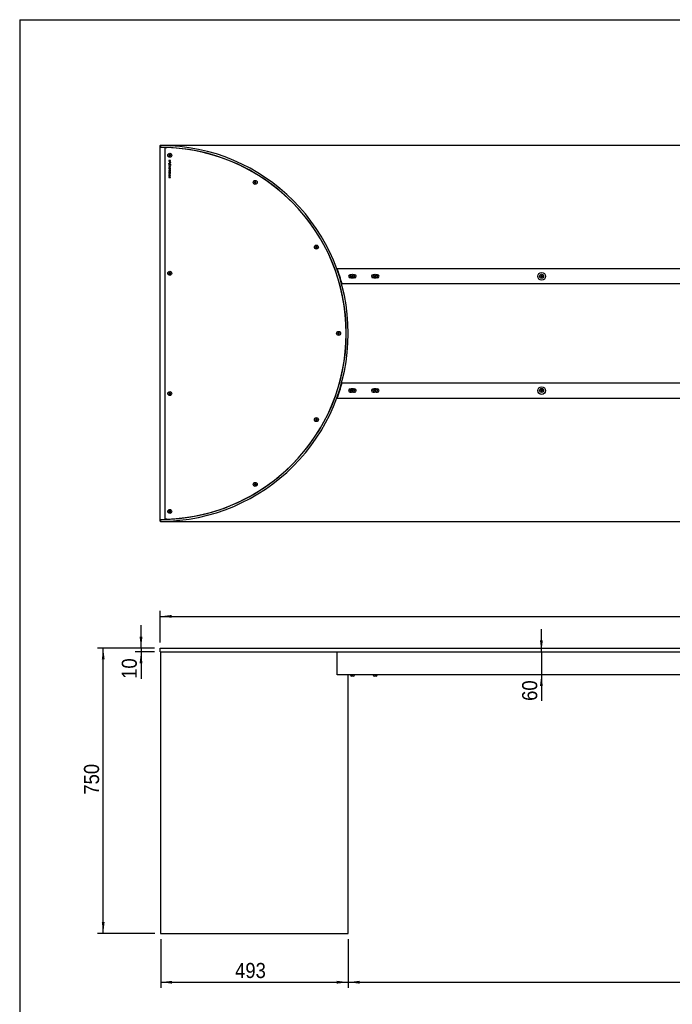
# Model space of a CAD drawing. Header units: millimetres. Extents: x 200 to 6350, y 207 to 4512.
# Tile 2 of 4: x 200 to 1915, y 1924 to 4512. Entities that reach past the tile are written whole.
import ezdxf

# ---------------------------------------------------------------- set-up
doc = ezdxf.new("R2010")
doc.units = ezdxf.units.MM
doc.header["$LTSCALE"] = 15
doc.linetypes.add('SLD-Solido', pattern=[0])
doc.layers.add('QUOTE', color=1, linetype='SLD-Solido')
doc.layers.add('SCHIZZI', color=9, linetype='Continuous')
doc.styles.add('SLDTEXTSTYLE0', font='GOTHIC.TTF', dxfattribs={"width": 0.913})
doc.dimstyles.new('SLDDIMSTYLE0', dxfattribs={"dimtxt": 39.6875, "dimasz": 30, "dimexe": 0, "dimexo": 0.0625, "dimgap": 9.921875, "dimtad": 1, "dimdec": 1, "dimrnd": 1e-09, "dimzin": 12, "dimdsep": 46, "dimtxsty": 'SLDTEXTSTYLE0', "dimsah": 1, "dimcen": 0.09, "dimadec": 0, "dimazin": 3, "dimtfac": 1, "dimtdec": 1, "dimtofl": 0, "dimtmove": 0, "dimatfit": 3, "dimfxl": 1, "dimfrac": 2, "dimtolj": 1, "dimtzin": 12, "dimarcsym": 0})
doc.dimstyles.new('SLDDIMSTYLE1', dxfattribs={"dimtxt": 39.6875, "dimasz": 30, "dimexe": 0, "dimexo": 0.0625, "dimgap": 9.921875, "dimtad": 1, "dimdec": 1, "dimrnd": 1e-09, "dimzin": 12, "dimdsep": 46, "dimtxsty": 'SLDTEXTSTYLE0', "dimsah": 1, "dimcen": 0.09, "dimadec": 0, "dimazin": 3, "dimtfac": 1, "dimtdec": 1, "dimtmove": 0, "dimatfit": 0, "dimfxl": 1, "dimfrac": 2, "dimtolj": 1, "dimtzin": 12, "dimarcsym": 0})

# ---------------------------------------------------------------- blocks, each defined once
blk = doc.blocks.new('_D')
at = {"layer": 'QUOTE', "transparency": 16777216}
for p, q in [((569.4, 2875), (569.4, 2958.3)), ((3569.4, 2875), (3569.4, 2958.3)), ((569.4, 2943.3), (3569.4, 2943.3))]:
    blk.add_line(p, q, dxfattribs=at)
for points in [[(569.4, 2943.3), (599.4, 2939.6), (599.4, 2947.1)], [(3569.4, 2943.3), (3539.4, 2947.1), (3539.4, 2939.6)]]:
    blk.add_solid(points, dxfattribs=at)
at = {"layer": 'QUOTE', "transparency": 16777216, "insert": (2006.5, 2994), "char_height": 39.69, "attachment_point": 1, "style": 'SLDTEXTSTYLE0'}
blk.add_mtext('3000', dxfattribs=at)
blk = doc.blocks.new('_D_1')
at = {"layer": 'QUOTE', "transparency": 16777216}
for p, q in [((570.4, 2095), (570.4, 1966.6)), ((1063.4, 2095), (1063.4, 1966.6)), ((570.4, 1981.6), (1063.4, 1981.6))]:
    blk.add_line(p, q, dxfattribs=at)
for points in [[(570.4, 1981.6), (600.4, 1977.8), (600.4, 1985.3)], [(1063.4, 1981.6), (1033.4, 1985.3), (1033.4, 1977.8)]]:
    blk.add_solid(points, dxfattribs=at)
at = {"layer": 'QUOTE', "transparency": 16777216, "insert": (766, 2032.3), "char_height": 39.69, "attachment_point": 1, "style": 'SLDTEXTSTYLE0'}
blk.add_mtext('493', dxfattribs=at)
blk = doc.blocks.new('_D_2')
at = {"layer": 'QUOTE', "transparency": 16777216}
for p, q in [((1063.4, 2095), (1063.4, 1966.6)), ((3075.4, 2095), (3075.4, 1966.6)), ((1063.4, 1981.6), (3075.4, 1981.6))]:
    blk.add_line(p, q, dxfattribs=at)
for points in [[(1063.4, 1981.6), (1093.4, 1977.8), (1093.4, 1985.3)], [(3075.4, 1981.6), (3045.4, 1985.3), (3045.4, 1977.8)]]:
    blk.add_solid(points, dxfattribs=at)
at = {"layer": 'QUOTE', "transparency": 16777216, "insert": (2006.4, 2032.3), "char_height": 39.69, "attachment_point": 1, "style": 'SLDTEXTSTYLE0'}
blk.add_mtext('2012', dxfattribs=at)
blk = doc.blocks.new('_D_4')
at = {"layer": 'QUOTE', "transparency": 16777216}
for p, q in [((1571.2, 2850), (1571.2, 2910)), ((1571.2, 2850), (1571.2, 2790)), ((1571.2, 2790), (1571.2, 2721.2))]:
    blk.add_line(p, q, dxfattribs=at)
for points in [[(1571.2, 2850), (1574.9, 2880), (1567.4, 2880)], [(1571.2, 2790), (1567.4, 2760), (1574.9, 2760)]]:
    blk.add_solid(points, dxfattribs=at)
at = {"layer": 'QUOTE', "transparency": 16777216, "insert": (1520.5, 2721.2), "char_height": 39.69, "attachment_point": 1, "rotation": 90, "style": 'SLDTEXTSTYLE0'}
blk.add_mtext('60', dxfattribs=at)
blk = doc.blocks.new('_D_5')
at = {"layer": 'QUOTE', "transparency": 16777216}
for p, q in [((518.7, 2860), (518.7, 2920)), ((554.4, 2860), (503.7, 2860)), ((554.4, 2850), (503.7, 2850)), ((518.7, 2860), (518.7, 2850)), ((518.7, 2850), (518.7, 2779.1))]:
    blk.add_line(p, q, dxfattribs=at)
for points in [[(518.7, 2860), (522.5, 2890), (515, 2890)], [(518.7, 2850), (515, 2820), (522.5, 2820)]]:
    blk.add_solid(points, dxfattribs=at)
at = {"layer": 'QUOTE', "transparency": 16777216, "insert": (468, 2779.1), "char_height": 39.69, "attachment_point": 1, "rotation": 90, "style": 'SLDTEXTSTYLE0'}
blk.add_mtext('10', dxfattribs=at)
blk = doc.blocks.new('_D_6')
at = {"layer": 'QUOTE', "transparency": 16777216}
for p, q in [((554.4, 2860), (404.4, 2860)), ((419.4, 2110), (419.4, 2860)), ((555.4, 2110), (404.4, 2110))]:
    blk.add_line(p, q, dxfattribs=at)
for points in [[(419.4, 2860), (415.6, 2830), (423.1, 2830)], [(419.4, 2110), (423.1, 2140), (415.6, 2140)]]:
    blk.add_solid(points, dxfattribs=at)
at = {"layer": 'QUOTE', "transparency": 16777216, "insert": (368.7, 2474.6), "char_height": 39.69, "attachment_point": 1, "rotation": 90, "style": 'SLDTEXTSTYLE0'}
blk.add_mtext('750', dxfattribs=at)

msp = doc.modelspace()

# ---------------------------------------------------------------- linework, layer by layer
for p, q in [((569.35, 3193.3), (569.35, 4181.3)), ((570.35, 4181.3), (570.34, 4176.3)), ((570.35, 4182.3), (3568.35, 4182.3)), ((581.35, 4175.95), (581.35, 3198.65)), ((596.5, 4142.17), (592.11, 4142.17)), ((592.11, 4142.17), (592.11, 4140.53)), ((592.22, 4154.7), (592.21, 4154.58)), ((592.21, 4154.58), (592.3, 4154.5)), ((592.52, 4156.74), (592.22, 4154.7)), ((592.3, 4154.5), (593.92, 4153.23)), ((592.54, 4156.86), (592.52, 4156.74)), ((592.65, 4156.91), (592.54, 4156.86)), ((594.57, 4157.67), (592.65, 4156.91)), ((593.92, 4153.23), (594.02, 4153.15)), ((594.02, 4153.15), (594.14, 4153.19)), ((594.14, 4153.19), (596.05, 4153.96)), ((594.68, 4157.72), (594.57, 4157.67)), ((594.78, 4157.64), (594.68, 4157.72)), ((596.4, 4156.37), (594.78, 4157.64)), ((596.05, 4153.96), (596.17, 4154.01)), ((596.17, 4154.01), (596.18, 4154.13)), ((596.18, 4154.13), (596.48, 4156.17)), ((596.5, 4156.29), (596.4, 4156.37)), ((596.48, 4156.17), (596.5, 4156.29)), ((596.5, 4140.53), (596.5, 4142.17)), ((592.44, 4133.11), (590.99, 4133.77)), ((590.99, 4133.77), (590.99, 4133.16)), ((590.99, 4133.16), (592.18, 4132.62)), ((596.53, 4126.78), (592.11, 4128.71)), ((592.11, 4128.71), (592.11, 4127.88)), ((592.11, 4127.88), (593.16, 4127.43)), ((592.11, 4124.11), (596.52, 4126.03)), ((593.16, 4125.4), (592.11, 4124.96)), ((592.11, 4124.96), (592.11, 4124.11)), ((595.75, 4116.66), (592.11, 4116.66)), ((592.11, 4116.66), (592.11, 4115.85)), ((592.11, 4115.85), (595.75, 4115.85)), ((592.76, 4122.85), (592.75, 4122.84)), ((593.34, 4122.36), (592.76, 4122.85)), ((592.81, 4130.02), (592.83, 4130.01)), ((592.83, 4130.01), (593.35, 4130.53)), ((592.85, 4141.37), (592.85, 4140.53)), ((595.76, 4141.37), (592.85, 4141.37)), ((592.88, 4132.3), (595.64, 4131.04)), ((593.16, 4127.43), (593.16, 4125.4)), ((593.2, 4132.77), (595.82, 4131.57)), ((593.3, 4120.24), (593.29, 4120.24)), ((593.33, 4122.35), (593.34, 4122.36)), ((593.35, 4130.53), (593.34, 4130.54)), ((593.37, 4119.43), (593.38, 4119.43)), ((595.54, 4126.42), (593.88, 4127.13)), ((593.88, 4127.13), (593.88, 4125.7)), ((593.88, 4125.7), (595.54, 4126.42)), ((596.47, 4137.12), (594.03, 4137.12)), ((594.03, 4137.12), (594.03, 4135.27)), ((594.03, 4135.27), (594.51, 4135.27)), ((594.29, 4139.04), (594.3, 4139.04)), ((594.3, 4134.04), (594.29, 4134.04)), ((594.3, 4138.19), (594.32, 4138.19)), ((594.32, 4133.19), (594.3, 4133.19)), ((594.51, 4135.27), (594.51, 4136.59)), ((594.51, 4136.59), (595.02, 4136.59)), ((595.02, 4136.59), (595.02, 4135.44)), ((595.02, 4135.44), (595.5, 4135.44)), ((595.28, 4122.67), (595.27, 4122.67)), ((595.3, 4130.58), (595.28, 4130.56)), ((595.28, 4130.56), (595.88, 4130.04)), ((595.34, 4121.86), (595.35, 4121.86)), ((595.4, 4120.01), (595.39, 4119.99)), ((595.39, 4119.99), (596, 4119.55)), ((595.5, 4135.44), (595.5, 4136.59)), ((595.5, 4136.59), (595.99, 4136.59)), ((596.5, 4118.04), (595.75, 4118.04)), ((595.75, 4118.04), (595.75, 4116.66)), ((595.75, 4115.85), (595.75, 4114.47)), ((595.76, 4140.53), (595.76, 4141.37)), ((595.88, 4130.04), (595.89, 4130.05)), ((595.99, 4136.59), (595.99, 4135.28)), ((595.99, 4135.28), (596.47, 4135.28)), ((596, 4119.55), (596.01, 4119.57)), ((596.36, 4130.71), (597.69, 4130.11)), ((596.47, 4135.28), (596.47, 4137.12)), ((596.5, 4114.47), (596.5, 4118.04)), ((596.52, 4126.03), (596.53, 4126.04)), ((597.69, 4130.72), (596.53, 4131.25)), ((596.53, 4126.04), (596.53, 4126.78)), ((597.69, 4130.11), (597.69, 4130.72)), ((596.5, 4112.77), (592.11, 4112.77)), ((592.11, 4112.77), (592.11, 4109.47)), ((592.11, 4109.47), (592.83, 4109.47)), ((596.5, 4107.67), (592.11, 4107.67)), ((592.11, 4107.67), (592.11, 4104.58)), ((592.11, 4104.58), (592.85, 4104.58)), ((596.5, 4102.89), (592.11, 4102.89)), ((592.11, 4102.89), (592.11, 4099.8)), ((592.11, 4099.8), (592.85, 4099.8)), ((592.11, 4098.07), (592.11, 4097.26)), ((596.5, 4098.07), (592.11, 4098.07)), ((592.11, 4097.26), (596.5, 4097.26)), ((592.83, 4109.47), (592.83, 4111.96)), ((592.83, 4111.96), (593.96, 4111.96)), ((592.85, 4104.58), (592.85, 4106.86)), ((592.85, 4106.86), (596.5, 4106.86)), ((592.85, 4099.8), (592.85, 4102.08)), ((592.85, 4102.08), (596.5, 4102.08)), ((593.96, 4111.96), (593.96, 4109.78)), ((593.96, 4109.78), (594.69, 4109.78)), ((594.69, 4109.78), (594.69, 4111.96)), ((594.69, 4111.96), (595.77, 4111.96)), ((595.75, 4114.47), (596.5, 4114.47)), ((595.77, 4111.96), (595.77, 4109.5)), ((595.77, 4109.5), (596.5, 4109.5)), ((596.5, 4109.5), (596.5, 4112.77)), ((596.5, 4106.86), (596.5, 4107.67)), ((596.5, 4102.08), (596.5, 4102.89)), ((596.5, 4097.26), (596.5, 4098.07)), ((817, 4085.38), (816.9, 4085.32)), ((816.9, 4085.32), (816.9, 4085.2)), ((816.9, 4085.2), (816.9, 4083.13)), ((816.9, 4083.13), (816.9, 4083.01)), ((816.9, 4083.01), (817, 4082.95)), ((818.79, 4086.41), (817, 4085.38)), ((817, 4082.95), (818.79, 4081.92)), ((818.89, 4086.48), (818.79, 4086.41)), ((818.79, 4081.92), (818.9, 4081.86)), ((819, 4086.41), (818.89, 4086.48)), ((818.9, 4081.86), (819, 4081.92)), ((820.79, 4085.38), (819, 4086.41)), ((819, 4081.92), (820.79, 4082.95)), ((820.9, 4085.32), (820.79, 4085.38)), ((820.79, 4082.95), (820.9, 4083.01)), ((820.9, 4085.2), (820.9, 4085.32)), ((820.9, 4083.14), (820.9, 4085.2)), ((820.9, 4083.01), (820.9, 4083.14)), ((977.51, 3914.57), (977.43, 3914.47)), ((977.43, 3914.47), (977.47, 3914.36)), ((977.47, 3914.36), (978.11, 3912.4)), ((978.89, 3916.1), (977.51, 3914.57)), ((978.11, 3912.4), (978.15, 3912.28)), ((978.15, 3912.28), (978.27, 3912.26)), ((978.27, 3912.26), (980.29, 3911.83)), ((978.97, 3916.2), (978.89, 3916.1)), ((979.09, 3916.17), (978.97, 3916.2)), ((981.11, 3915.75), (979.09, 3916.17)), ((980.29, 3911.83), (980.41, 3911.81)), ((980.41, 3911.81), (980.5, 3911.9)), ((980.5, 3911.9), (981.87, 3913.44)), ((981.23, 3915.73), (981.11, 3915.75)), ((981.27, 3915.61), (981.23, 3915.73)), ((981.91, 3913.65), (981.27, 3915.61)), ((981.87, 3913.44), (981.95, 3913.53)), ((981.95, 3913.53), (981.91, 3913.65)), ((3104.35, 3857.3), (1034.35, 3857.3)), ((592.22, 3844.7), (592.21, 3844.58)), ((592.21, 3844.58), (592.3, 3844.5)), ((592.52, 3846.74), (592.22, 3844.7)), ((592.3, 3844.5), (593.92, 3843.23)), ((592.54, 3846.86), (592.52, 3846.74)), ((592.65, 3846.91), (592.54, 3846.86)), ((594.57, 3847.67), (592.65, 3846.91)), ((593.92, 3843.23), (594.02, 3843.15)), ((594.02, 3843.15), (594.14, 3843.19)), ((594.14, 3843.19), (596.05, 3843.96)), ((594.68, 3847.72), (594.57, 3847.67)), ((594.78, 3847.64), (594.68, 3847.72)), ((596.4, 3846.37), (594.78, 3847.64)), ((596.05, 3843.96), (596.17, 3844.01)), ((596.17, 3844.01), (596.18, 3844.13)), ((596.18, 3844.13), (596.48, 3846.17)), ((596.5, 3846.29), (596.4, 3846.37)), ((596.48, 3846.17), (596.5, 3846.29)), ((1035.96, 3849.5), (1035.96, 3853.5)), ((1071.27, 3841.55), (1068.6, 3841.55)), ((1071.27, 3833.05), (1068.6, 3833.05)), ((1072.23, 3836.55), (1072.21, 3836.43)), ((1072.21, 3836.43), (1072.31, 3836.36)), ((1072.51, 3838.6), (1072.23, 3836.55)), ((1072.31, 3836.36), (1073.94, 3835.09)), ((1072.53, 3838.72), (1072.51, 3838.6)), ((1072.64, 3838.77), (1072.53, 3838.72)), ((1074.55, 3839.54), (1072.64, 3838.77)), ((1073.94, 3835.09), (1074.03, 3835.01)), ((1074.03, 3835.01), (1074.15, 3835.06)), ((1074.15, 3835.06), (1076.06, 3835.84)), ((1074.67, 3839.59), (1074.55, 3839.54)), ((1074.77, 3839.51), (1074.67, 3839.59)), ((1076.39, 3838.25), (1074.77, 3839.51)), ((1076.06, 3835.84), (1076.17, 3835.88)), ((1076.17, 3835.88), (1076.19, 3836.01)), ((1076.19, 3836.01), (1076.47, 3838.05)), ((1076.49, 3838.17), (1076.39, 3838.25)), ((1076.47, 3838.05), (1076.49, 3838.17)), ((1080.1, 3841.55), (1077.43, 3841.55)), ((1080.1, 3833.05), (1077.43, 3833.05)), ((1131.27, 3841.55), (1128.6, 3841.55)), ((1131.27, 3833.05), (1128.6, 3833.05)), ((1132.16, 3836.77), (1132.13, 3836.65)), ((1132.13, 3836.65), (1132.22, 3836.57)), ((1132.65, 3838.78), (1132.16, 3836.77)), ((1132.22, 3836.57), (1133.72, 3835.14)), ((1132.68, 3838.9), (1132.65, 3838.78)), ((1132.8, 3838.93), (1132.68, 3838.9)), ((1134.78, 3839.51), (1132.8, 3838.93)), ((1133.72, 3835.14), (1133.81, 3835.06)), ((1133.81, 3835.06), (1133.92, 3835.09)), ((1133.92, 3835.09), (1135.9, 3835.67)), ((1134.9, 3839.55), (1134.78, 3839.51)), ((1134.99, 3839.46), (1134.9, 3839.55)), ((1136.48, 3838.04), (1134.99, 3839.46)), ((1135.9, 3835.67), (1136.02, 3835.71)), ((1136.02, 3835.71), (1136.05, 3835.83)), ((1136.05, 3835.83), (1136.54, 3837.83)), ((1136.57, 3837.95), (1136.48, 3838.04)), ((1136.54, 3837.83), (1136.57, 3837.95)), ((1140.1, 3841.55), (1137.43, 3841.55)), ((1140.1, 3833.05), (1137.43, 3833.05)), ((1569.72, 3836.57), (1569.71, 3836.44)), ((1569.71, 3836.44), (1569.8, 3836.37)), ((1570.02, 3838.61), (1569.72, 3836.57)), ((1569.8, 3836.37), (1571.42, 3835.09)), ((1570.04, 3838.73), (1570.02, 3838.61)), ((1570.15, 3838.78), (1570.04, 3838.73)), ((1572.07, 3839.54), (1570.15, 3838.78)), ((1571.42, 3835.09), (1571.52, 3835.02)), ((1571.52, 3835.02), (1571.64, 3835.06)), ((1571.64, 3835.06), (1573.55, 3835.83)), ((1572.18, 3839.59), (1572.07, 3839.54)), ((1572.28, 3839.51), (1572.18, 3839.59)), ((1573.9, 3838.24), (1572.28, 3839.51)), ((1573.55, 3835.83), (1573.67, 3835.87)), ((1573.67, 3835.87), (1573.68, 3836)), ((1573.68, 3836), (1573.98, 3838.04)), ((1574, 3838.16), (1573.9, 3838.24)), ((1573.98, 3838.04), (1574, 3838.16)), ((1044.69, 3821.8), (1045.83, 3821.8)), ((3091.62, 3817.3), (1047.08, 3817.3)), ((1036.02, 3686.57), (1036.01, 3686.44)), ((1036.01, 3686.44), (1036.1, 3686.37)), ((1036.32, 3688.61), (1036.02, 3686.57)), ((1036.1, 3686.37), (1037.72, 3685.09)), ((1036.34, 3688.73), (1036.32, 3688.61)), ((1036.45, 3688.78), (1036.34, 3688.73)), ((1038.37, 3689.54), (1036.45, 3688.78)), ((1037.72, 3685.09), (1037.82, 3685.02)), ((1037.82, 3685.02), (1037.94, 3685.06)), ((1037.94, 3685.06), (1039.85, 3685.83)), ((1038.48, 3689.59), (1038.37, 3689.54)), ((1038.58, 3689.51), (1038.48, 3689.59)), ((1040.2, 3688.24), (1038.58, 3689.51)), ((1039.85, 3685.83), (1039.97, 3685.87)), ((1039.97, 3685.87), (1039.98, 3686)), ((1039.98, 3686), (1040.28, 3688.04)), ((1040.3, 3688.16), (1040.2, 3688.24)), ((1040.28, 3688.04), (1040.3, 3688.16)), ((1044.69, 3552.8), (1045.93, 3552.8)), ((1047.08, 3556.95), (3091.62, 3556.95)), ((592.22, 3528.43), (592.21, 3528.31)), ((592.21, 3528.31), (592.3, 3528.23)), ((592.52, 3530.47), (592.22, 3528.43)), ((592.3, 3528.23), (593.92, 3526.96)), ((592.54, 3530.6), (592.52, 3530.47)), ((592.65, 3530.64), (592.54, 3530.6)), ((594.57, 3531.41), (592.65, 3530.64)), ((593.92, 3526.96), (594.02, 3526.88)), ((594.02, 3526.88), (594.14, 3526.93)), ((594.14, 3526.93), (596.05, 3527.69)), ((594.68, 3531.45), (594.57, 3531.41)), ((594.78, 3531.38), (594.68, 3531.45)), ((596.4, 3530.1), (594.78, 3531.38)), ((596.05, 3527.69), (596.17, 3527.74)), ((596.17, 3527.74), (596.18, 3527.86)), ((596.18, 3527.86), (596.48, 3529.9)), ((596.5, 3530.03), (596.4, 3530.1)), ((596.48, 3529.9), (596.5, 3530.03)), ((1035.96, 3525.1), (1035.96, 3521.1)), ((1068.6, 3541.2), (1070.84, 3541.2)), ((1068.6, 3532.7), (1071.82, 3532.7)), ((1072.46, 3538.52), (1072.35, 3538.46)), ((1072.35, 3538.46), (1072.35, 3538.33)), ((1072.35, 3538.33), (1072.35, 3536.27)), ((1072.35, 3536.27), (1072.35, 3536.15)), ((1072.35, 3536.15), (1072.46, 3536.09)), ((1074.24, 3539.55), (1072.46, 3538.52)), ((1072.46, 3536.09), (1074.24, 3535.05)), ((1074.35, 3539.61), (1074.24, 3539.55)), ((1074.24, 3535.05), (1074.35, 3534.99)), ((1074.46, 3539.55), (1074.35, 3539.61)), ((1074.35, 3534.99), (1074.46, 3535.05)), ((1076.24, 3538.52), (1074.46, 3539.55)), ((1074.46, 3535.05), (1076.24, 3536.09)), ((1076.35, 3538.46), (1076.24, 3538.52)), ((1076.24, 3536.09), (1076.35, 3536.15)), ((1076.35, 3538.33), (1076.35, 3538.46)), ((1076.35, 3536.27), (1076.35, 3538.33)), ((1076.35, 3536.15), (1076.35, 3536.27)), ((1076.88, 3532.7), (1080.1, 3532.7)), ((1077.87, 3541.2), (1080.1, 3541.2)), ((1128.6, 3541.2), (1130.84, 3541.2)), ((1128.6, 3532.7), (1131.82, 3532.7)), ((1132.46, 3538.52), (1132.35, 3538.46)), ((1132.35, 3538.46), (1132.35, 3538.33)), ((1132.35, 3538.33), (1132.35, 3536.27)), ((1132.35, 3536.27), (1132.35, 3536.15)), ((1132.35, 3536.15), (1132.46, 3536.09)), ((1134.24, 3539.55), (1132.46, 3538.52)), ((1132.46, 3536.09), (1134.24, 3535.05)), ((1134.35, 3539.61), (1134.24, 3539.55)), ((1134.24, 3535.05), (1134.35, 3534.99)), ((1134.46, 3539.55), (1134.35, 3539.61)), ((1134.35, 3534.99), (1134.46, 3535.05)), ((1136.24, 3538.52), (1134.46, 3539.55)), ((1134.46, 3535.05), (1136.24, 3536.09)), ((1136.35, 3538.46), (1136.24, 3538.52)), ((1136.24, 3536.09), (1136.35, 3536.15)), ((1136.35, 3538.33), (1136.35, 3538.46)), ((1136.35, 3536.27), (1136.35, 3538.33)), ((1136.35, 3536.15), (1136.35, 3536.27)), ((1136.88, 3532.7), (1140.1, 3532.7)), ((1137.87, 3541.2), (1140.1, 3541.2)), ((1569.72, 3536.57), (1569.71, 3536.44)), ((1569.71, 3536.44), (1569.8, 3536.37)), ((1570.02, 3538.61), (1569.72, 3536.57)), ((1569.8, 3536.37), (1571.42, 3535.09)), ((1570.04, 3538.73), (1570.02, 3538.61)), ((1570.15, 3538.78), (1570.04, 3538.73)), ((1572.07, 3539.54), (1570.15, 3538.78)), ((1571.42, 3535.09), (1571.52, 3535.02)), ((1571.52, 3535.02), (1571.64, 3535.06)), ((1571.64, 3535.06), (1573.55, 3535.83)), ((1572.18, 3539.59), (1572.07, 3539.54)), ((1572.28, 3539.51), (1572.18, 3539.59)), ((1573.9, 3538.24), (1572.28, 3539.51)), ((1573.55, 3535.83), (1573.67, 3535.87)), ((1573.67, 3535.87), (1573.68, 3536)), ((1573.68, 3536), (1573.98, 3538.04)), ((1574, 3538.16), (1573.9, 3538.24)), ((1573.98, 3538.04), (1574, 3538.16)), ((1034.35, 3516.95), (3104.35, 3516.95)), ((977.57, 3459.87), (977.55, 3459.74)), ((977.55, 3459.74), (977.65, 3459.67)), ((977.86, 3461.91), (977.57, 3459.87)), ((977.65, 3459.67), (979.27, 3458.39)), ((977.88, 3462.03), (977.86, 3461.91)), ((977.99, 3462.07), (977.88, 3462.03)), ((979.91, 3462.84), (977.99, 3462.07)), ((979.27, 3458.39), (979.36, 3458.31)), ((979.36, 3458.31), (979.48, 3458.36)), ((979.48, 3458.36), (981.39, 3459.13)), ((980.02, 3462.89), (979.91, 3462.84)), ((980.12, 3462.81), (980.02, 3462.89)), ((981.74, 3461.53), (980.12, 3462.81)), ((981.39, 3459.13), (981.51, 3459.17)), ((981.51, 3459.17), (981.52, 3459.29)), ((981.52, 3459.29), (981.82, 3461.34)), ((981.84, 3461.46), (981.74, 3461.53)), ((981.82, 3461.34), (981.84, 3461.46)), ((816.89, 3291.45), (816.79, 3291.38)), ((816.79, 3291.38), (816.8, 3291.25)), ((816.8, 3291.25), (817.01, 3289.2)), ((818.55, 3292.66), (816.89, 3291.45)), ((817.01, 3289.2), (817.03, 3289.08)), ((817.03, 3289.08), (817.14, 3289.03)), ((817.14, 3289.03), (819.02, 3288.19)), ((818.65, 3292.73), (818.55, 3292.66)), ((818.77, 3292.68), (818.65, 3292.73)), ((820.65, 3291.85), (818.77, 3292.68)), ((819.02, 3288.19), (819.14, 3288.14)), ((819.14, 3288.14), (819.24, 3288.21)), ((819.24, 3288.21), (820.91, 3289.43)), ((820.76, 3291.8), (820.65, 3291.85)), ((820.78, 3291.67), (820.76, 3291.8)), ((820.99, 3289.62), (820.78, 3291.67)), ((820.91, 3289.43), (821.01, 3289.5)), ((821.01, 3289.5), (820.99, 3289.62)), ((592.22, 3218.43), (592.21, 3218.31)), ((592.21, 3218.31), (592.3, 3218.23)), ((592.52, 3220.47), (592.22, 3218.43)), ((592.3, 3218.23), (593.92, 3216.96)), ((592.54, 3220.6), (592.52, 3220.47)), ((592.65, 3220.64), (592.54, 3220.6)), ((594.57, 3221.41), (592.65, 3220.64)), ((593.92, 3216.96), (594.02, 3216.88)), ((594.02, 3216.88), (594.14, 3216.93)), ((594.14, 3216.93), (596.05, 3217.69)), ((594.68, 3221.45), (594.57, 3221.41)), ((594.78, 3221.38), (594.68, 3221.45)), ((596.4, 3220.1), (594.78, 3221.38)), ((596.05, 3217.69), (596.17, 3217.74)), ((596.17, 3217.74), (596.18, 3217.86)), ((596.18, 3217.86), (596.48, 3219.9)), ((596.5, 3220.03), (596.4, 3220.1)), ((596.48, 3219.9), (596.5, 3220.03)), ((570.34, 3198.3), (570.35, 3193.3)), ((3568.35, 3192.3), (570.35, 3192.3)), ((569.35, 2850.01), (569.35, 2860.01)), ((569.35, 2860.01), (570.35, 2860.01)), ((570.35, 2850.01), (569.35, 2850.01)), ((570.34, 2850.01), (570.34, 2110.01)), ((570.35, 2860.01), (3568.35, 2860.01)), ((570.35, 2850.01), (3568.35, 2850.01)), ((570.35, 2850.01), (570.35, 2110.01)), ((1034.35, 2790.01), (1034.35, 2850.01)), ((3104.35, 2790.01), (1034.35, 2790.01)), ((1063.35, 2110.01), (1063.35, 2790.01)), ((1069.1, 2790.01), (1069.1, 2789.01)), ((1072.51, 2786.01), (1072.1, 2786.01)), ((1072.53, 2786.01), (1072.51, 2786.01)), ((1072.51, 2786.01), (1072.64, 2786.01)), ((1072.64, 2786.01), (1072.53, 2786.01)), ((1074.55, 2786.01), (1072.64, 2786.01)), ((1074.67, 2786.01), (1074.55, 2786.01)), ((1074.55, 2786.01), (1074.77, 2786.01)), ((1074.77, 2786.01), (1074.67, 2786.01)), ((1076.39, 2786.01), (1074.77, 2786.01)), ((1076.49, 2786.01), (1076.39, 2786.01)), ((1076.39, 2786.01), (1076.47, 2786.01)), ((1076.6, 2786.01), (1076.47, 2786.01)), ((1076.47, 2786.01), (1076.49, 2786.01)), ((1079.6, 2789.01), (1079.6, 2790.01)), ((1129.1, 2790.01), (1129.1, 2789.01)), ((1132.65, 2786.01), (1132.1, 2786.01)), ((1132.68, 2786.01), (1132.65, 2786.01)), ((1132.65, 2786.01), (1132.8, 2786.01)), ((1132.8, 2786.01), (1132.68, 2786.01)), ((1134.78, 2786.01), (1132.8, 2786.01)), ((1134.9, 2786.01), (1134.78, 2786.01)), ((1134.78, 2786.01), (1134.99, 2786.01)), ((1134.99, 2786.01), (1134.9, 2786.01)), ((1136.48, 2786.01), (1134.99, 2786.01)), ((1136.57, 2786.01), (1136.48, 2786.01)), ((1136.48, 2786.01), (1136.54, 2786.01)), ((1136.6, 2786.01), (1136.54, 2786.01)), ((1136.54, 2786.01), (1136.57, 2786.01)), ((1139.6, 2789.01), (1139.6, 2790.01)), ((570.35, 2110.01), (570.34, 2110.01)), ((570.35, 2110.01), (1063.35, 2110.01))]:
    msp.add_line(p, q)
for centre, radius in [((594.35, 4155.43), 5.25), ((818.9, 4084.17), 5.25), ((979.69, 3914), 5.25), ((594.35, 3845.43), 5.25), ((1074.35, 3837.3), 5.25), ((1134.35, 3837.3), 5.25), ((1571.85, 3837.3), 10), ((1571.85, 3837.3), 5.25), ((1038.15, 3687.3), 5.25), ((1571.85, 3536.95), 10), ((594.35, 3529.17), 5.25), ((1074.35, 3537.3), 5.25), ((1134.35, 3537.3), 5.25), ((1571.85, 3537.3), 5.25), ((979.69, 3460.6), 5.25), ((818.9, 3290.44), 5.25), ((594.35, 3219.17), 5.25)]:
    msp.add_circle(centre, radius)
for centre, radius, start, end in [((570.35, 4181.3), 1, 90, 180), ((569.35, 3687.3), 489, 270.11598, 89.88402), ((569.35, 3687.3), 494, 270.11598, 89.88402), ((569.35, 3687.3), 488.8, 271.99309, 88.00691), ((569.35, 3687.3), 495.1, 15.2228, 20.08202), ((1068.6, 3837.3), 4.25, 90, 270), ((1080.1, 3837.3), 4.25, 270, 90), ((1128.6, 3837.3), 4.25, 90, 270), ((1140.1, 3837.3), 4.25, 270, 90), ((569.35, 3686.95), 495.1, 339.91798, 344.7772), ((1068.6, 3536.95), 4.25, 90, 270), ((1080.1, 3536.95), 4.25, 270, 90), ((1128.6, 3536.95), 4.25, 90, 270), ((1140.1, 3536.95), 4.25, 270, 90), ((570.35, 3193.3), 1, 180, 270), ((1072.1, 2789.01), 3, 180, 270), ((1076.6, 2789.01), 3, 270, 0), ((1132.1, 2789.01), 3, 180, 270), ((1136.6, 2789.01), 3, 270, 0)]:
    msp.add_arc(centre, radius, start, end)
for points, knots in [([(581.35, 4175.95), (581.35, 4175.95), (581.38, 4175.95), (581.48, 4175.95), (581.52, 4175.95), (581.61, 4175.95), (581.67, 4175.95), (581.86, 4175.94), (582.01, 4175.94), (582.37, 4175.93), (582.58, 4175.92), (583.05, 4175.91), (583.3, 4175.9), (583.84, 4175.89), (584.13, 4175.88), (584.73, 4175.86), (585.05, 4175.85), (585.69, 4175.83), (586.02, 4175.82), (586.35, 4175.81)], [0, 0, 0, 0, 0.125, 0.125, 0.1875, 0.1875, 0.25, 0.25, 0.375, 0.375, 0.5, 0.5, 0.625, 0.625, 0.75, 0.75, 0.875, 0.875, 1, 1, 1, 1]), ([(592.18, 4132.62), (592.08, 4132.37), (592.03, 4132.1), (592.03, 4131.8), (592.03, 4131.07), (592.26, 4130.55), (592.81, 4130.02)], [18, 18, 18, 18, 19, 19, 19, 20, 20, 20, 20]), ([(592.75, 4122.84), (592.29, 4122.32), (592.04, 4121.69), (592.04, 4121.01), (592.04, 4120.05), (592.56, 4119.43), (593.37, 4119.43)], [18, 18, 18, 18, 19, 19, 19, 20, 20, 20, 20]), ([(593.29, 4120.24), (592.97, 4120.24), (592.77, 4120.53), (592.77, 4120.99), (592.77, 4121.48), (592.94, 4121.9), (593.33, 4122.35)], [13, 13, 13, 13, 14, 14, 14, 15, 15, 15, 15]), ([(593.34, 4130.54), (592.99, 4130.91), (592.78, 4131.25), (592.78, 4131.78), (592.78, 4131.97), (592.81, 4132.14), (592.88, 4132.3)], [0, 0, 0, 0, 1, 1, 1, 2, 2, 2, 2]), ([(596.53, 4131.25), (596.56, 4131.41), (596.58, 4131.58), (596.58, 4131.77), (596.58, 4133.06), (595.6, 4134.04), (594.3, 4134.04)], [11, 11, 11, 11, 12, 12, 12, 13, 13, 13, 13]), ([(595.82, 4131.57), (595.82, 4131.64), (595.83, 4131.71), (595.83, 4131.78), (595.83, 4132.59), (595.18, 4133.19), (594.32, 4133.19)], [2, 2, 2, 2, 3, 3, 3, 4, 4, 4, 4]), ([(596.01, 4119.57), (596.38, 4120.03), (596.56, 4120.55), (596.56, 4121.16), (596.56, 4122.05), (596.04, 4122.67), (595.28, 4122.67)], [7, 7, 7, 7, 8, 8, 8, 9, 9, 9, 9]), ([(595.35, 4121.86), (595.64, 4121.86), (595.84, 4121.58), (595.84, 4121.17), (595.84, 4120.79), (595.7, 4120.4), (595.4, 4120.01)], [2, 2, 2, 2, 3, 3, 3, 4, 4, 4, 4]), ([(1035.96, 3849.5), (1035.96, 3849.5), (1035.97, 3849.47), (1036.01, 3849.37), (1036.04, 3849.29), (1036.11, 3849.08), (1036.15, 3848.95), (1036.26, 3848.65), (1036.32, 3848.48), (1036.45, 3848.11), (1036.52, 3847.9), (1036.67, 3847.47), (1036.74, 3847.24), (1036.91, 3846.76), (1036.99, 3846.51), (1037.16, 3846.01), (1037.25, 3845.76), (1037.33, 3845.5)], [0, 0, 0, 0, 0.0008034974, 0.0008034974, 0.0016069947, 0.0016069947, 0.0024104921, 0.0024104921, 0.0032139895, 0.0032139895, 0.0040174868, 0.0040174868, 0.0048209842, 0.0048209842, 0.0056244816, 0.0056244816, 0.0064279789, 0.0064279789, 0.0064279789, 0.0064279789]), ([(1036.32, 3851.42), (1036.35, 3851.26), (1036.43, 3850.79), (1036.59, 3849.86), (1036.8, 3848.68), (1037.04, 3847.22), (1037.23, 3846.13), (1037.33, 3845.5)], [0, 0, 0, 0, 0.1130416, 0.3141233, 0.5124179, 0.7163221, 1, 1, 1, 1]), ([(1037.33, 3529.1), (1037.16, 3528.59), (1036.82, 3527.57), (1036.43, 3526.46), (1036.2, 3525.78), (1036.07, 3525.4), (1035.98, 3525.15), (1035.97, 3525.12), (1035.96, 3525.1)], [0, 0, 0, 0, 0.24951088, 0.49875341, 0.62757646, 0.7489916, 0.87572251, 1, 1, 1, 1]), ([(1037.33, 3529.1), (1037.26, 3528.65), (1037.1, 3527.74), (1036.88, 3526.42), (1036.66, 3525.16), (1036.47, 3524.03), (1036.3, 3523.05), (1036.19, 3522.39), (1036.14, 3522.14), (1036.13, 3522.08)], [0, 0, 0, 0, 0.1571425, 0.3188435, 0.4759045, 0.6375907, 0.7933617, 0.9537735, 1, 1, 1, 1]), ([(586.35, 3198.8), (586.02, 3198.79), (585.7, 3198.78), (585.22, 3198.76), (585.06, 3198.75), (584.75, 3198.74), (584.59, 3198.74), (584.14, 3198.73), (583.85, 3198.72), (583.31, 3198.7), (583.05, 3198.69), (582.59, 3198.68), (582.38, 3198.68), (582.01, 3198.67), (581.86, 3198.66), (581.61, 3198.66), (581.51, 3198.65), (581.38, 3198.65), (581.35, 3198.65), (581.35, 3198.65)], [0, 0, 0, 0, 0.125, 0.125, 0.1875, 0.1875, 0.25, 0.25, 0.375, 0.375, 0.5, 0.5, 0.625, 0.625, 0.75, 0.75, 0.875, 0.875, 1, 1, 1, 1])]:
    msp.add_open_spline(points, degree=3, knots=knots)
for points in [[(592.11, 4140.53), (592.11, 4139.18), (593.03, 4138.19), (594.3, 4138.19)], [(594.29, 4134.04), (593.51, 4134.04), (592.84, 4133.68), (592.44, 4133.11)], [(592.85, 4140.53), (592.85, 4139.65), (593.44, 4139.04), (594.29, 4139.04)], [(594.3, 4133.19), (593.86, 4133.19), (593.47, 4133.03), (593.2, 4132.77)], [(593.95, 4121.2), (593.76, 4120.38), (593.59, 4120.24), (593.3, 4120.24)], [(593.38, 4119.43), (594.05, 4119.43), (594.43, 4119.84), (594.67, 4120.85)], [(595.27, 4122.67), (594.46, 4122.67), (594.18, 4122.15), (593.95, 4121.2)], [(594.3, 4139.04), (595.16, 4139.04), (595.76, 4139.65), (595.76, 4140.53)], [(594.32, 4138.19), (595.58, 4138.19), (596.5, 4139.18), (596.5, 4140.53)], [(594.67, 4120.85), (594.86, 4121.64), (595.01, 4121.86), (595.34, 4121.86)], [(595.64, 4131.04), (595.56, 4130.89), (595.44, 4130.73), (595.3, 4130.58)], [(595.89, 4130.05), (596.06, 4130.23), (596.23, 4130.44), (596.36, 4130.71)]]:
    msp.add_open_spline(points, degree=3)
at = {"layer": 'QUOTE', "color": 7, "true_color": 0xffffff}
msp.add_line((199.79, 4511.92), (6349.5, 4511.92), dxfattribs=at)
at = {"layer": 'SCHIZZI', "color": 7, "true_color": 0xffffff}
msp.add_line((199.79, 4511.92), (199.79, 206.92), dxfattribs=at)

# ---------------------------------------------------------------- dimensions: what is measured, and where the dimension line sits
at = {"layer": 'QUOTE'}
for base, p1, p2, picture, middle in [((3569.35, 2943.35), (569.35, 2860.01), (3569.35, 2860.01), '_D', (2065.11, 2943.35)), ((1063.35, 1981.57), (570.35, 2110.01), (1063.35, 2110.01), '_D_1', (809.98, 1981.57)), ((3075.35, 1981.57), (1063.35, 2110.01), (3075.35, 2110.01), '_D_2', (2065.09, 1981.57))]:
    dim = msp.add_linear_dim(base=base, p1=p1, p2=p2, dimstyle='SLDDIMSTYLE0', dxfattribs=at)
    dim.commit()
    dim.dimension.update_dxf_attribs({"geometry": picture, "text_midpoint": middle, "dimtype": 160})
for base, p1, p2, dimstyle, picture, middle in [((518.71, 2850.01), (569.35, 2860.01), (569.35, 2850.01), 'SLDDIMSTYLE1', '_D_5', (518.71, 2808.43)), ((1571.19, 2790.01), (569.35, 2850.01), (1034.35, 2790.01), 'SLDDIMSTYLE1', '_D_4', (1571.19, 2750.55)), ((419.35, 2860.01), (570.35, 2110.01), (569.35, 2860.01), 'SLDDIMSTYLE0', '_D_6', (419.35, 2518.62))]:
    dim = msp.add_linear_dim(base=base, p1=p1, p2=p2, angle=90, dimstyle=dimstyle, dxfattribs=at)
    dim.commit()
    dim.dimension.update_dxf_attribs({"geometry": picture, "text_midpoint": middle, "dimtype": 160})

doc.saveas('drawing.dxf')
